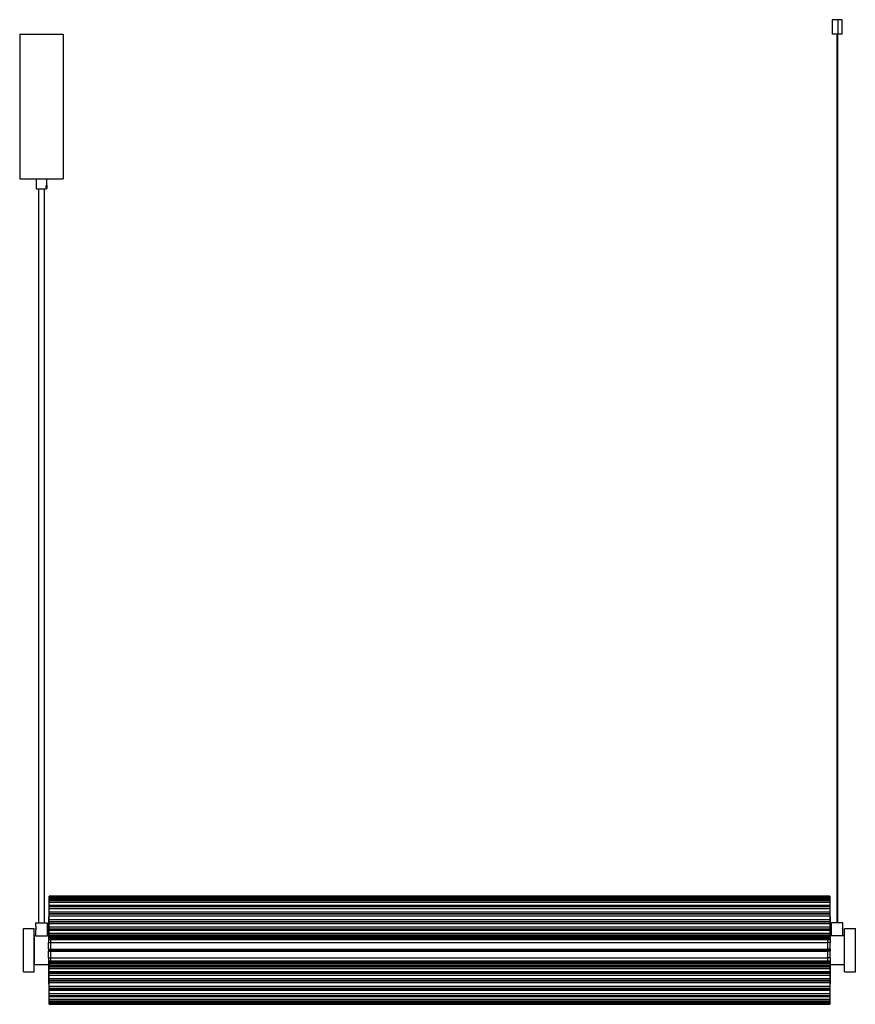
# Paper-space layout '_Posterior' of a CAD drawing. Header units: millimetres. Extents: x -1241 to -85, y 107 to 1469.
import ezdxf

# ---------------------------------------------------------------- set-up
doc = ezdxf.new("R2010")
doc.units = ezdxf.units.MM

psp = doc.layouts.new('_Posterior')

# ---------------------------------------------------------------- linework, layer by layer
at = {"color": 7, "linetype": 'Continuous', "lineweight": 25}
for p, q in [((-116.5, 1468.8), (-116.5, 1448.8)), ((-108.2, 1448.8), (-108.2, 1468.8)), ((-102.5, 1448.8), (-102.5, 1468.8)), ((-1240.6, 1448.8), (-1240.6, 1248.8)), ((-1180.6, 1448.8), (-1180.6, 1248.8)), ((-110.1, 1448.8), (-110.1, 219.4)), ((-109.4, 219.4), (-109.4, 1448.8)), ((-108.9, 219.4), (-108.9, 1448.8)), ((-1217.6, 1248.8), (-1217.6, 1234.8)), ((-1204.1, 1239.8), (-1203.6, 1239.3)), ((-1203.6, 1248.8), (-1203.6, 1239.8)), ((-1203.6, 1239.3), (-1203.1, 1239.8)), ((-1203.1, 1239.8), (-1202.6, 1239.3)), ((-1214.5, 1234.8), (-1214.5, 219.4)), ((-1206.5, 1234.8), (-1206.5, 219.4)), ((-1204.1, 1235.8), (-1203.6, 1236.3)), ((-1203.7, 1239.4), (-1203.7, 1239.4)), ((-1203.7, 1236.3), (-1203.7, 1236.3)), ((-1203.6, 1236.3), (-1203.1, 1235.8)), ((-1203.6, 1235.8), (-1203.6, 1234.8)), ((-1203.1, 1235.8), (-1202.6, 1236.3)), ((-120, 256.1), (-1200, 256.1)), ((-1200, 196.3), (-1200, 256.1)), ((-120, 255.2), (-1200, 255.2)), ((-1200, 255.1), (-120, 255.1)), ((-120, 255.1), (-1200, 255.1)), ((-120, 253.1), (-1200, 253.1)), ((-120, 251), (-1200, 251)), ((-120, 250.2), (-1200, 250.2)), ((-1200, 250.1), (-120, 250.1)), ((-120, 247.4), (-1200, 247.4)), ((-120, 256.1), (-120, 196.3)), ((-1200, 243.9), (-120, 243.9)), ((-1200, 242), (-120, 242)), ((-120, 242), (-1200, 242)), ((-120, 238.8), (-1200, 238.8)), ((-1200, 234.4), (-120, 234.4)), ((-120, 231.8), (-1200, 231.8)), ((-1200, 231.7), (-120, 231.7)), ((-1218.5, 219.4), (-1218.5, 214.4)), ((-1202.5, 219.4), (-1202.5, 201.4)), ((-1200, 227.8), (-1200.5, 227.8)), ((-120, 228.6), (-1200, 228.6)), ((-1200, 223.9), (-120, 223.9)), ((-120, 220.8), (-1200, 220.8)), ((-1200, 220.7), (-120, 220.7)), ((-120, 218), (-1200, 218)), ((-119.5, 227.8), (-120, 227.8)), ((-117.7, 201.4), (-117.7, 219.4)), ((-101.7, 214.4), (-101.7, 219.4)), ((-1235.5, 211.4), (-1220.5, 211.4)), ((-1218.5, 209.4), (-1218.5, 201.4)), ((-1200.5, 210.9), (-1200, 210.9)), ((-1200.5, 210.9), (-1200.5, 192)), ((-1200, 213.6), (-120, 213.6)), ((-120, 210.5), (-1200, 210.5)), ((-1200, 210.4), (-120, 210.4)), ((-120, 208.6), (-1200, 208.6)), ((-1200, 205.1), (-120, 205.1)), ((-119.5, 210.9), (-120, 210.9)), ((-119.5, 210.9), (-119.5, 192)), ((-101.7, 201.4), (-101.7, 209.4)), ((-99.5, 211.4), (-84.5, 211.4)), ((-1218.7, 201.4), (-1220.5, 201.4)), ((-1200.5, 201.4), (-1202.4, 201.4)), ((-1200.5, 202.3), (-1200, 202.3)), ((-1200.5, 201.6), (-1200, 201.6)), ((-1200.5, 200.2), (-1200, 200.2)), ((-1200.5, 192), (-122.5, 192)), ((-120, 202.3), (-1200, 202.3)), ((-1200, 202.3), (-120, 202.3)), ((-1200, 201.5), (-120, 201.5)), ((-1200, 199.4), (-120, 199.4)), ((-120, 197.4), (-1200, 197.4)), ((-1200, 197.4), (-120, 197.4)), ((-1200, 197.2), (-120, 197.2)), ((-1200, 196.3), (-120, 196.3)), ((-1197.5, 192), (-1197.5, 196.3)), ((-122.5, 192), (-122.5, 196.3)), ((-122.5, 192), (-122.5, 196.3)), ((-122.5, 196.2), (-122.5, 196.2)), ((-119.5, 192), (-122.5, 192)), ((-119.5, 202.3), (-120, 202.3)), ((-119.5, 201.6), (-120, 201.6)), ((-119.5, 200.2), (-120, 200.2)), ((-117.8, 201.4), (-119.5, 201.4)), ((-99.5, 201.4), (-101.5, 201.4)), ((-1200.5, 182.9), (-122.5, 182.9)), ((-1200.5, 182.9), (-1200.5, 179.9)), ((-1200.5, 181.9), (-122.5, 181.9)), ((-1200.5, 180.9), (-122.5, 180.9)), ((-1200.5, 179.9), (-122.5, 179.9)), ((-1197.5, 179.9), (-1197.5, 182.9)), ((-122.5, 179.9), (-122.5, 182.9)), ((-119.5, 182.9), (-122.5, 182.9)), ((-122.5, 179.9), (-122.5, 182.9)), ((-119.5, 181.9), (-122.5, 181.9)), ((-119.5, 180.9), (-122.5, 180.9)), ((-119.5, 179.9), (-122.5, 179.9)), ((-119.5, 182.9), (-119.5, 179.9)), ((-1200.5, 170.7), (-1200.5, 151.8)), ((-1200.5, 170.7), (-122.5, 170.7)), ((-1200, 106.6), (-1200, 166.5)), ((-120, 166.5), (-1200, 166.5)), ((-120, 165.2), (-1200, 165.2)), ((-120, 164.7), (-1200, 164.7)), ((-120, 164.5), (-1200, 164.5)), ((-1200, 164.4), (-120, 164.4)), ((-1197.5, 166.5), (-1197.5, 170.7)), ((-122.5, 166.5), (-122.5, 170.7)), ((-119.5, 170.7), (-122.5, 170.7)), ((-122.5, 166.5), (-122.5, 170.7)), ((-120, 166.5), (-120, 106.6)), ((-119.5, 170.7), (-119.5, 151.8)), ((-1235.5, 151.4), (-1220.5, 151.4)), ((-1200.5, 161.4), (-1220.5, 161.4)), ((-1200.5, 162.5), (-1200, 162.5)), ((-1200.5, 161.1), (-1200, 161.1)), ((-1200.5, 160.4), (-1200, 160.4)), ((-1200.5, 151.8), (-1200, 151.8)), ((-120, 162.2), (-1200, 162.2)), ((-120, 159.7), (-1200, 159.7)), ((-120, 158.7), (-1200, 158.7)), ((-1200, 158.6), (-120, 158.6)), ((-120, 155.7), (-1200, 155.7)), ((-1200, 151.9), (-120, 151.9)), ((-120, 149.9), (-1200, 149.9)), ((-119.5, 162.5), (-120, 162.5)), ((-119.5, 161.1), (-120, 161.1)), ((-119.5, 160.4), (-120, 160.4)), ((-119.5, 151.8), (-120, 151.8)), ((-99.5, 161.4), (-119.5, 161.4)), ((-99.5, 151.4), (-84.5, 151.4)), ((-1200, 149.8), (-120, 149.8)), ((-120, 146.6), (-1200, 146.6)), ((-1200, 142.1), (-120, 142.1)), ((-120, 139.3), (-1200, 139.3)), ((-1200, 139.2), (-120, 139.2)), ((-1200.5, 134.9), (-1200, 134.9)), ((-120, 136.2), (-1200, 136.2)), ((-1200, 131.5), (-120, 131.5)), ((-120, 128.3), (-1200, 128.3)), ((-1200, 128.2), (-120, 128.2)), ((-120, 125.8), (-1200, 125.8)), ((-120, 134.9), (-119.5, 134.9)), ((-1200, 121.5), (-120, 121.5)), ((-120, 118.4), (-1200, 118.4)), ((-1200, 118.4), (-120, 118.4)), ((-120, 116.8), (-1200, 116.8)), ((-1200, 113.6), (-120, 113.6)), ((-120, 111), (-1200, 111)), ((-1200, 110.9), (-120, 110.9)), ((-1200, 110.4), (-120, 110.4)), ((-1200, 108.8), (-120, 108.8)), ((-120, 107), (-1200, 107)), ((-1200, 107), (-120, 107)), ((-1200, 106.9), (-120, 106.9)), ((-1200, 106.6), (-120, 106.6)), ((-120, 106.6), (-1200, 106.6)), ((-1200, 106.6), (-120, 106.6))]:
    psp.add_line(p, q, dxfattribs=at)
for points, knots in [([(-108.2, 1468.8), (-109.1, 1468.8), (-110.9, 1468.8), (-113.6, 1468.8), (-115.5, 1468.8), (-116.5, 1468.8), (-116.4, 1468.8), (-116.4, 1468.8)], [0, 0, 0, 0, 0.213411, 0.444406, 0.675401, 0.888812, 1, 1, 1, 1]), ([(-102.7, 1468.8), (-102.6, 1468.8), (-102.6, 1468.8), (-103.6, 1468.8), (-105.6, 1468.8), (-107.3, 1468.8), (-108.2, 1468.8)], [0, 0, 0, 0, 0.131456, 0.428508, 0.72556, 1, 1, 1, 1]), ([(-1240.6, 1448.8), (-1240.6, 1448.8), (-1240.4, 1448.8), (-1239.7, 1448.8), (-1239.2, 1448.8), (-1237.7, 1448.8), (-1236.8, 1448.8), (-1234.6, 1448.8), (-1233.2, 1448.8), (-1230.3, 1448.8), (-1228.7, 1448.8), (-1225.3, 1448.8), (-1223.5, 1448.8), (-1219.8, 1448.8), (-1217.9, 1448.8), (-1214.2, 1448.8), (-1212.3, 1448.8), (-1208.8, 1448.8), (-1207, 1448.8), (-1203.3, 1448.8), (-1201.4, 1448.8), (-1197.7, 1448.8), (-1195.9, 1448.8), (-1192.4, 1448.8), (-1190.8, 1448.8), (-1187.9, 1448.8), (-1186.6, 1448.8), (-1184.3, 1448.8), (-1183.4, 1448.8), (-1181.9, 1448.8), (-1181.4, 1448.8), (-1180.7, 1448.8), (-1180.6, 1448.8), (-1180.6, 1448.8)], [0, 0, 0, 0, 0.0625, 0.0625, 0.125, 0.125, 0.1875, 0.1875, 0.25, 0.25, 0.3125, 0.3125, 0.375, 0.375, 0.4375, 0.4375, 0.5, 0.5, 0.5625, 0.5625, 0.625, 0.625, 0.6875, 0.6875, 0.75, 0.75, 0.8125, 0.8125, 0.875, 0.875, 0.9375, 0.9375, 1, 1, 1, 1]), ([(-108.2, 1448.8), (-109.1, 1448.8), (-110.9, 1448.8), (-113.6, 1448.8), (-115.5, 1448.8), (-116.5, 1448.8), (-116.4, 1448.8), (-116.4, 1448.8)], [0, 0, 0, 0, 0.213411, 0.444406, 0.675401, 0.888812, 1, 1, 1, 1]), ([(-102.7, 1448.8), (-102.6, 1448.8), (-102.6, 1448.8), (-103.6, 1448.8), (-105.6, 1448.8), (-107.3, 1448.8), (-108.2, 1448.8)], [0, 0, 0, 0, 0.131456, 0.428508, 0.72556, 1, 1, 1, 1]), ([(-1240.6, 1248.8), (-1240.6, 1248.8), (-1240.4, 1248.8), (-1239.7, 1248.8), (-1239.2, 1248.8), (-1237.7, 1248.8), (-1236.8, 1248.8), (-1234.6, 1248.8), (-1233.2, 1248.8), (-1230.3, 1248.8), (-1228.7, 1248.8), (-1225.3, 1248.8), (-1223.5, 1248.8), (-1219.8, 1248.8), (-1217.9, 1248.8), (-1214.2, 1248.8), (-1212.3, 1248.8), (-1208.8, 1248.8), (-1207, 1248.8), (-1203.3, 1248.8), (-1201.4, 1248.8), (-1197.7, 1248.8), (-1195.9, 1248.8), (-1192.4, 1248.8), (-1190.8, 1248.8), (-1187.9, 1248.8), (-1186.6, 1248.8), (-1184.3, 1248.8), (-1183.4, 1248.8), (-1181.9, 1248.8), (-1181.4, 1248.8), (-1180.7, 1248.8), (-1180.6, 1248.8), (-1180.6, 1248.8)], [0, 0, 0, 0, 0.0625, 0.0625, 0.125, 0.125, 0.1875, 0.1875, 0.25, 0.25, 0.3125, 0.3125, 0.375, 0.375, 0.4375, 0.4375, 0.5, 0.5, 0.5625, 0.5625, 0.625, 0.625, 0.6875, 0.6875, 0.75, 0.75, 0.8125, 0.8125, 0.875, 0.875, 0.9375, 0.9375, 1, 1, 1, 1]), ([(-1203.9, 1237.8), (-1203.9, 1237.9), (-1203.9, 1238), (-1203.9, 1238.1), (-1203.9, 1238.2), (-1203.8, 1238.4), (-1203.8, 1238.5), (-1203.8, 1238.6), (-1203.8, 1238.8), (-1203.8, 1239), (-1203.7, 1239.1), (-1203.7, 1239.3), (-1203.7, 1239.5), (-1203.6, 1239.7), (-1203.6, 1239.8), (-1203.6, 1239.8), (-1203.6, 1239.8), (-1203.6, 1239.8)], [0, 0, 0, 0, 0.041794, 0.083262, 0.124596, 0.165991, 0.207637, 0.249719, 0.312957, 0.376613, 0.438151, 0.499389, 0.62506, 0.749668, 0.833585, 0.916599, 1, 1, 1, 1]), ([(-1203.1, 1235.8), (-1203.1, 1235.8), (-1203.1, 1235.9), (-1203.1, 1236.1), (-1203.1, 1236.2), (-1203.1, 1236.6), (-1203.1, 1236.9), (-1203.1, 1237.4), (-1203.1, 1237.6), (-1203.1, 1238.1), (-1203.1, 1238.3), (-1203.1, 1238.8), (-1203.1, 1239.1), (-1203.1, 1239.5), (-1203.1, 1239.6), (-1203.1, 1239.8), (-1203.1, 1239.8), (-1203.1, 1239.8)], [0, 0, 0, 0, 0.125, 0.125, 0.25, 0.25, 0.375, 0.375, 0.5, 0.5, 0.625, 0.625, 0.75, 0.75, 0.875, 0.875, 1, 1, 1, 1]), ([(-1217.6, 1234.8), (-1217.6, 1234.8), (-1217.5, 1234.8), (-1217.4, 1234.8), (-1217.3, 1234.8), (-1216.9, 1234.8), (-1216.7, 1234.8), (-1216.2, 1234.8), (-1215.9, 1234.8), (-1215.2, 1234.8), (-1214.8, 1234.8), (-1214, 1234.8), (-1213.6, 1234.8), (-1212.7, 1234.8), (-1212.3, 1234.8), (-1211.4, 1234.8), (-1211, 1234.8), (-1210.2, 1234.8), (-1209.7, 1234.8), (-1208.9, 1234.8), (-1208.4, 1234.8), (-1207.6, 1234.8), (-1207.1, 1234.8), (-1206.3, 1234.8), (-1206, 1234.8), (-1205.3, 1234.8), (-1205, 1234.8), (-1204.5, 1234.8), (-1204.2, 1234.8), (-1203.9, 1234.8), (-1203.8, 1234.8), (-1203.6, 1234.8), (-1203.6, 1234.8), (-1203.6, 1234.8)], [0, 0, 0, 0, 0.0625, 0.0625, 0.125, 0.125, 0.1875, 0.1875, 0.25, 0.25, 0.3125, 0.3125, 0.375, 0.375, 0.4375, 0.4375, 0.5, 0.5, 0.5625, 0.5625, 0.625, 0.625, 0.6875, 0.6875, 0.75, 0.75, 0.8125, 0.8125, 0.875, 0.875, 0.9375, 0.9375, 1, 1, 1, 1]), ([(-1203.6, 1235.8), (-1203.6, 1235.8), (-1203.6, 1235.8), (-1203.6, 1235.9), (-1203.6, 1235.9), (-1203.6, 1235.9), (-1203.6, 1236), (-1203.6, 1236), (-1203.7, 1236.2), (-1203.7, 1236.4), (-1203.8, 1236.7), (-1203.8, 1237), (-1203.8, 1237.3), (-1203.9, 1237.6), (-1203.9, 1237.8), (-1203.9, 1237.8)], [0, 0, 0, 0, 0.041768, 0.083286, 0.124713, 0.16621, 0.207937, 0.250055, 0.37457, 0.500076, 0.625116, 0.750106, 0.833829, 0.916612, 1, 1, 1, 1]), ([(-1203.6, 1236.3), (-1203.6, 1236.3), (-1203.6, 1236.4), (-1203.6, 1236.5), (-1203.6, 1236.6), (-1203.6, 1236.9), (-1203.6, 1237.1), (-1203.6, 1237.5), (-1203.6, 1237.7), (-1203.6, 1238), (-1203.6, 1238.2), (-1203.6, 1238.6), (-1203.6, 1238.8), (-1203.6, 1239.1), (-1203.6, 1239.2), (-1203.6, 1239.3), (-1203.6, 1239.3), (-1203.6, 1239.3)], [0, 0, 0, 0, 0.125, 0.125, 0.25, 0.25, 0.375, 0.375, 0.5, 0.5, 0.625, 0.625, 0.75, 0.75, 0.875, 0.875, 1, 1, 1, 1]), ([(-1202.6, 1236.3), (-1202.6, 1236.3), (-1202.6, 1236.4), (-1202.6, 1236.5), (-1202.6, 1236.6), (-1202.6, 1236.9), (-1202.6, 1237.1), (-1202.6, 1237.5), (-1202.6, 1237.7), (-1202.6, 1238), (-1202.6, 1238.2), (-1202.6, 1238.6), (-1202.6, 1238.8), (-1202.6, 1239.1), (-1202.6, 1239.2), (-1202.6, 1239.3), (-1202.6, 1239.3), (-1202.6, 1239.3)], [0, 0, 0, 0, 0.125, 0.125, 0.25, 0.25, 0.375, 0.375, 0.5, 0.5, 0.625, 0.625, 0.75, 0.75, 0.875, 0.875, 1, 1, 1, 1]), ([(-1218.5, 219.4), (-1218.5, 219.4), (-1218.5, 219.4), (-1218.3, 219.4), (-1218.2, 219.4), (-1217.8, 219.4), (-1217.5, 219.4), (-1216.9, 219.4), (-1216.6, 219.4), (-1215.8, 219.4), (-1215.4, 219.4), (-1214.5, 219.4), (-1214, 219.4), (-1213, 219.4), (-1212.5, 219.4), (-1211.5, 219.4), (-1211, 219.4), (-1210.1, 219.4), (-1209.6, 219.4), (-1208.6, 219.4), (-1208.1, 219.4), (-1207.1, 219.4), (-1206.6, 219.4), (-1205.7, 219.4), (-1205.3, 219.4), (-1204.5, 219.4), (-1204.1, 219.4), (-1203.5, 219.4), (-1203.3, 219.4), (-1202.9, 219.4), (-1202.8, 219.4), (-1202.6, 219.4), (-1202.5, 219.4), (-1202.5, 219.4)], [0, 0, 0, 0, 0.0625, 0.0625, 0.125, 0.125, 0.1875, 0.1875, 0.25, 0.25, 0.3125, 0.3125, 0.375, 0.375, 0.4375, 0.4375, 0.5, 0.5, 0.5625, 0.5625, 0.625, 0.625, 0.6875, 0.6875, 0.75, 0.75, 0.8125, 0.8125, 0.875, 0.875, 0.9375, 0.9375, 1, 1, 1, 1]), ([(-1200.5, 227.8), (-1200.5, 227.8), (-1200.5, 227.9), (-1200.5, 227.5), (-1200.5, 226.5), (-1200.5, 224.9), (-1200.5, 222.9), (-1200.5, 220.6), (-1200.5, 217.9), (-1200.5, 215.3), (-1200.5, 212.9), (-1200.5, 211.5), (-1200.5, 210.9)], [0, 0, 0, 0, 0.010958, 0.125764, 0.236704, 0.340638, 0.444573, 0.555513, 0.670319, 0.785125, 0.896065, 1, 1, 1, 1]), ([(-119.5, 227.8), (-119.5, 227.8), (-119.5, 227.9), (-119.5, 227.5), (-119.5, 226.5), (-119.5, 224.9), (-119.5, 222.9), (-119.5, 220.6), (-119.5, 217.9), (-119.5, 215.3), (-119.5, 212.9), (-119.5, 211.5), (-119.5, 210.9)], [0, 0, 0, 0, 0.010958, 0.125764, 0.236704, 0.340638, 0.444573, 0.555513, 0.670319, 0.785125, 0.896065, 1, 1, 1, 1]), ([(-101.7, 219.4), (-101.7, 219.4), (-101.7, 219.4), (-101.9, 219.4), (-102, 219.4), (-102.4, 219.4), (-102.7, 219.4), (-103.3, 219.4), (-103.6, 219.4), (-104.4, 219.4), (-104.8, 219.4), (-105.7, 219.4), (-106.2, 219.4), (-107.2, 219.4), (-107.7, 219.4), (-108.7, 219.4), (-109.2, 219.4), (-110.1, 219.4), (-110.6, 219.4), (-111.6, 219.4), (-112.1, 219.4), (-113.1, 219.4), (-113.6, 219.4), (-114.5, 219.4), (-114.9, 219.4), (-115.7, 219.4), (-116.1, 219.4), (-116.7, 219.4), (-116.9, 219.4), (-117.3, 219.4), (-117.4, 219.4), (-117.6, 219.4), (-117.7, 219.4), (-117.7, 219.4)], [0, 0, 0, 0, 0.0625, 0.0625, 0.125, 0.125, 0.1875, 0.1875, 0.25, 0.25, 0.3125, 0.3125, 0.375, 0.375, 0.4375, 0.4375, 0.5, 0.5, 0.5625, 0.5625, 0.625, 0.625, 0.6875, 0.6875, 0.75, 0.75, 0.8125, 0.8125, 0.875, 0.875, 0.9375, 0.9375, 1, 1, 1, 1]), ([(-1235.5, 151.4), (-1235.5, 151.4), (-1235.5, 151.5), (-1235.5, 152.2), (-1235.5, 152.7), (-1235.5, 154.2), (-1235.5, 155.1), (-1235.5, 157.4), (-1235.5, 158.7), (-1235.5, 161.6), (-1235.5, 163.2), (-1235.5, 166.6), (-1235.5, 168.5), (-1235.5, 172.2), (-1235.5, 174), (-1235.5, 177.7), (-1235.5, 179.6), (-1235.5, 183.1), (-1235.5, 185), (-1235.5, 188.7), (-1235.5, 190.5), (-1235.5, 194.2), (-1235.5, 196.1), (-1235.5, 199.5), (-1235.5, 201.1), (-1235.5, 204), (-1235.5, 205.3), (-1235.5, 207.6), (-1235.5, 208.5), (-1235.5, 210), (-1235.5, 210.5), (-1235.5, 211.2), (-1235.5, 211.4), (-1235.5, 211.4)], [0, 0, 0, 0, 0.0625, 0.0625, 0.125, 0.125, 0.1875, 0.1875, 0.25, 0.25, 0.3125, 0.3125, 0.375, 0.375, 0.4375, 0.4375, 0.5, 0.5, 0.5625, 0.5625, 0.625, 0.625, 0.6875, 0.6875, 0.75, 0.75, 0.8125, 0.8125, 0.875, 0.875, 0.9375, 0.9375, 1, 1, 1, 1]), ([(-1220.5, 151.4), (-1220.5, 151.4), (-1220.5, 151.5), (-1220.5, 152.2), (-1220.5, 152.7), (-1220.5, 154.2), (-1220.5, 155.1), (-1220.5, 157.4), (-1220.5, 158.7), (-1220.5, 161.6), (-1220.5, 163.2), (-1220.5, 166.6), (-1220.5, 168.5), (-1220.5, 172.2), (-1220.5, 174), (-1220.5, 177.7), (-1220.5, 179.6), (-1220.5, 183.1), (-1220.5, 185), (-1220.5, 188.7), (-1220.5, 190.5), (-1220.5, 194.2), (-1220.5, 196.1), (-1220.5, 199.5), (-1220.5, 201.1), (-1220.5, 204), (-1220.5, 205.3), (-1220.5, 207.6), (-1220.5, 208.5), (-1220.5, 210), (-1220.5, 210.5), (-1220.5, 211.2), (-1220.5, 211.4), (-1220.5, 211.4)], [0, 0, 0, 0, 0.0625, 0.0625, 0.125, 0.125, 0.1875, 0.1875, 0.25, 0.25, 0.3125, 0.3125, 0.375, 0.375, 0.4375, 0.4375, 0.5, 0.5, 0.5625, 0.5625, 0.625, 0.625, 0.6875, 0.6875, 0.75, 0.75, 0.8125, 0.8125, 0.875, 0.875, 0.9375, 0.9375, 1, 1, 1, 1]), ([(-1218.5, 214.4), (-1218.5, 214.4), (-1218.5, 214.4), (-1218.5, 214.3), (-1218.5, 214.3), (-1218.5, 214.3), (-1218.5, 214.3), (-1218.5, 214.2), (-1218.5, 214.1), (-1218.4, 213.9), (-1218.3, 213.6), (-1218.3, 213.3), (-1218.2, 212.9), (-1218.2, 212.6), (-1218.2, 212.3), (-1218.1, 212.1), (-1218.1, 211.9), (-1218.1, 211.9)], [0, 0, 0, 0, 0.035785, 0.071382, 0.10689, 0.142408, 0.178035, 0.213871, 0.250014, 0.37448, 0.500045, 0.625162, 0.750088, 0.813092, 0.875308, 0.937389, 1, 1, 1, 1]), ([(-1218.1, 211.9), (-1218.1, 211.8), (-1218.1, 211.7), (-1218.1, 211.6), (-1218.2, 211.4), (-1218.2, 211.3), (-1218.2, 211.2), (-1218.2, 211), (-1218.2, 210.8), (-1218.3, 210.5), (-1218.3, 210.1), (-1218.4, 209.8), (-1218.5, 209.6), (-1218.5, 209.5), (-1218.5, 209.4), (-1218.5, 209.4), (-1218.5, 209.4), (-1218.5, 209.4)], [0, 0, 0, 0, 0.035886, 0.071507, 0.106989, 0.142455, 0.178029, 0.213834, 0.249985, 0.374886, 0.500027, 0.625568, 0.750058, 0.813075, 0.875383, 0.937514, 1, 1, 1, 1]), ([(-1218.5, 209.4), (-1218.5, 209.4), (-1218.5, 209.4), (-1218.5, 209.4), (-1218.5, 209.4), (-1218.5, 209.4), (-1218.5, 209.4), (-1218.5, 209.5), (-1218.5, 209.5), (-1218.5, 209.5)], [0, 0, 0, 0, 0.14313, 0.285511, 0.427535, 0.569597, 0.712097, 0.855434, 1, 1, 1, 1]), ([(-101.7, 209.4), (-101.7, 209.4), (-101.7, 209.4), (-101.7, 209.4), (-101.7, 209.4), (-101.7, 209.4), (-101.7, 209.4), (-101.7, 209.5), (-101.7, 209.6), (-101.8, 209.8), (-101.9, 210.1), (-101.9, 210.5), (-102, 210.9), (-102, 211.4), (-102.1, 211.9), (-102, 212.3), (-102, 212.8), (-101.9, 213.3), (-101.9, 213.6), (-101.8, 213.9), (-101.7, 214.1), (-101.7, 214.2), (-101.7, 214.3), (-101.7, 214.3), (-101.7, 214.4), (-101.7, 214.4)], [0, 0, 0, 0, 0.017899, 0.035704, 0.053464, 0.07123, 0.08905, 0.106975, 0.125053, 0.187308, 0.250114, 0.312695, 0.375181, 0.43773, 0.500018, 0.562294, 0.624855, 0.687329, 0.749922, 0.812715, 0.874983, 0.906503, 0.937669, 0.968746, 1, 1, 1, 1]), ([(-101.7, 214.4), (-101.7, 214.4), (-101.7, 214.4), (-101.7, 214.3), (-101.7, 214.3), (-101.7, 214.3), (-101.7, 214.3), (-101.7, 214.2), (-101.7, 214.2), (-101.7, 214.2)], [0, 0, 0, 0, 0.14313, 0.285512, 0.427535, 0.569597, 0.712098, 0.855434, 1, 1, 1, 1]), ([(-99.5, 151.4), (-99.5, 151.4), (-99.5, 151.5), (-99.5, 152.2), (-99.5, 152.7), (-99.5, 154.2), (-99.5, 155.1), (-99.5, 157.4), (-99.5, 158.7), (-99.5, 161.6), (-99.5, 163.2), (-99.5, 166.6), (-99.5, 168.5), (-99.5, 172.2), (-99.5, 174), (-99.5, 177.7), (-99.5, 179.6), (-99.5, 183.1), (-99.5, 185), (-99.5, 188.7), (-99.5, 190.5), (-99.5, 194.2), (-99.5, 196.1), (-99.5, 199.5), (-99.5, 201.1), (-99.5, 204), (-99.5, 205.3), (-99.5, 207.6), (-99.5, 208.5), (-99.5, 210), (-99.5, 210.5), (-99.5, 211.2), (-99.5, 211.4), (-99.5, 211.4)], [0, 0, 0, 0, 0.0625, 0.0625, 0.125, 0.125, 0.1875, 0.1875, 0.25, 0.25, 0.3125, 0.3125, 0.375, 0.375, 0.4375, 0.4375, 0.5, 0.5, 0.5625, 0.5625, 0.625, 0.625, 0.6875, 0.6875, 0.75, 0.75, 0.8125, 0.8125, 0.875, 0.875, 0.9375, 0.9375, 1, 1, 1, 1]), ([(-84.5, 151.4), (-84.5, 151.4), (-84.5, 151.5), (-84.5, 152.2), (-84.5, 152.7), (-84.5, 154.2), (-84.5, 155.1), (-84.5, 157.4), (-84.5, 158.7), (-84.5, 161.6), (-84.5, 163.2), (-84.5, 166.6), (-84.5, 168.5), (-84.5, 172.2), (-84.5, 174), (-84.5, 177.7), (-84.5, 179.6), (-84.5, 183.1), (-84.5, 185), (-84.5, 188.7), (-84.5, 190.5), (-84.5, 194.2), (-84.5, 196.1), (-84.5, 199.5), (-84.5, 201.1), (-84.5, 204), (-84.5, 205.3), (-84.5, 207.6), (-84.5, 208.5), (-84.5, 210), (-84.5, 210.5), (-84.5, 211.2), (-84.5, 211.4), (-84.5, 211.4)], [0, 0, 0, 0, 0.0625, 0.0625, 0.125, 0.125, 0.1875, 0.1875, 0.25, 0.25, 0.3125, 0.3125, 0.375, 0.375, 0.4375, 0.4375, 0.5, 0.5, 0.5625, 0.5625, 0.625, 0.625, 0.6875, 0.6875, 0.75, 0.75, 0.8125, 0.8125, 0.875, 0.875, 0.9375, 0.9375, 1, 1, 1, 1]), ([(-1220.5, 201.4), (-1220.5, 201.4), (-1220.5, 201.2), (-1220.5, 200.8), (-1220.5, 200.4), (-1220.5, 199.5), (-1220.5, 198.8), (-1220.5, 197.3), (-1220.5, 196.5), (-1220.5, 194.5), (-1220.5, 193.4), (-1220.5, 191.2), (-1220.5, 189.9), (-1220.5, 187.5), (-1220.5, 186.2), (-1220.5, 183.8), (-1220.5, 182.5), (-1220.5, 180.2), (-1220.5, 179), (-1220.5, 176.5), (-1220.5, 175.2), (-1220.5, 172.8), (-1220.5, 171.6), (-1220.5, 169.3), (-1220.5, 168.2), (-1220.5, 166.2), (-1220.5, 165.4), (-1220.5, 163.9), (-1220.5, 163.2), (-1220.5, 162.3), (-1220.5, 161.9), (-1220.5, 161.5), (-1220.5, 161.4), (-1220.5, 161.4)], [0, 0, 0, 0, 0.0625, 0.0625, 0.125, 0.125, 0.1875, 0.1875, 0.25, 0.25, 0.3125, 0.3125, 0.375, 0.375, 0.4375, 0.4375, 0.5, 0.5, 0.5625, 0.5625, 0.625, 0.625, 0.6875, 0.6875, 0.75, 0.75, 0.8125, 0.8125, 0.875, 0.875, 0.9375, 0.9375, 1, 1, 1, 1]), ([(-1218.5, 201.4), (-1218.5, 201.4), (-1218.5, 201.4), (-1218.3, 201.4), (-1218.2, 201.4), (-1217.8, 201.4), (-1217.5, 201.4), (-1216.9, 201.4), (-1216.6, 201.4), (-1215.8, 201.4), (-1215.4, 201.4), (-1214.5, 201.4), (-1214, 201.4), (-1213, 201.4), (-1212.5, 201.4), (-1211.5, 201.4), (-1211, 201.4), (-1210.1, 201.4), (-1209.6, 201.4), (-1208.6, 201.4), (-1208.1, 201.4), (-1207.1, 201.4), (-1206.6, 201.4), (-1205.7, 201.4), (-1205.3, 201.4), (-1204.5, 201.4), (-1204.1, 201.4), (-1203.5, 201.4), (-1203.3, 201.4), (-1202.9, 201.4), (-1202.8, 201.4), (-1202.6, 201.4), (-1202.5, 201.4), (-1202.5, 201.4)], [0, 0, 0, 0, 0.0625, 0.0625, 0.125, 0.125, 0.1875, 0.1875, 0.25, 0.25, 0.3125, 0.3125, 0.375, 0.375, 0.4375, 0.4375, 0.5, 0.5, 0.5625, 0.5625, 0.625, 0.625, 0.6875, 0.6875, 0.75, 0.75, 0.8125, 0.8125, 0.875, 0.875, 0.9375, 0.9375, 1, 1, 1, 1]), ([(-1200.5, 182.9), (-1200.5, 183.7), (-1200.5, 184.5), (-1200.5, 186.2), (-1200.5, 187), (-1200.5, 188.6), (-1200.5, 189.3), (-1200.5, 190.7), (-1200.5, 191.4), (-1200.5, 192)], [0, 0, 0, 0, 0.25, 0.25, 0.5, 0.5, 0.75, 0.75, 1, 1, 1, 1]), ([(-1197.5, 182.9), (-1197.5, 183.7), (-1197.5, 184.5), (-1197.5, 186.2), (-1197.5, 187), (-1197.5, 188.6), (-1197.5, 189.3), (-1197.5, 190.7), (-1197.5, 191.4), (-1197.5, 192)], [0, 0, 0, 0, 0.25, 0.25, 0.5, 0.5, 0.75, 0.75, 1, 1, 1, 1]), ([(-122.5, 182.9), (-122.5, 183.7), (-122.5, 184.5), (-122.5, 186.2), (-122.5, 187), (-122.5, 188.6), (-122.5, 189.3), (-122.5, 190.7), (-122.5, 191.4), (-122.5, 192)], [0, 0, 0, 0, 0.25, 0.25, 0.5, 0.5, 0.75, 0.75, 1, 1, 1, 1]), ([(-122.5, 182.9), (-122.5, 183.7), (-122.5, 184.5), (-122.5, 186.2), (-122.5, 187), (-122.5, 188.6), (-122.5, 189.3), (-122.5, 190.7), (-122.5, 191.4), (-122.5, 192)], [0, 0, 0, 0, 0.25, 0.25, 0.5, 0.5, 0.75, 0.75, 1, 1, 1, 1]), ([(-119.5, 182.9), (-119.5, 183.7), (-119.5, 184.5), (-119.5, 186.2), (-119.5, 187), (-119.5, 188.6), (-119.5, 189.3), (-119.5, 190.7), (-119.5, 191.4), (-119.5, 192)], [0, 0, 0, 0, 0.25, 0.25, 0.5, 0.5, 0.75, 0.75, 1, 1, 1, 1]), ([(-101.7, 201.4), (-101.7, 201.4), (-101.7, 201.4), (-101.9, 201.4), (-102, 201.4), (-102.4, 201.4), (-102.7, 201.4), (-103.3, 201.4), (-103.6, 201.4), (-104.4, 201.4), (-104.8, 201.4), (-105.7, 201.4), (-106.2, 201.4), (-107.2, 201.4), (-107.7, 201.4), (-108.7, 201.4), (-109.2, 201.4), (-110.1, 201.4), (-110.6, 201.4), (-111.6, 201.4), (-112.1, 201.4), (-113.1, 201.4), (-113.6, 201.4), (-114.5, 201.4), (-114.9, 201.4), (-115.7, 201.4), (-116.1, 201.4), (-116.7, 201.4), (-116.9, 201.4), (-117.3, 201.4), (-117.4, 201.4), (-117.6, 201.4), (-117.7, 201.4), (-117.7, 201.4)], [0, 0, 0, 0, 0.0625, 0.0625, 0.125, 0.125, 0.1875, 0.1875, 0.25, 0.25, 0.3125, 0.3125, 0.375, 0.375, 0.4375, 0.4375, 0.5, 0.5, 0.5625, 0.5625, 0.625, 0.625, 0.6875, 0.6875, 0.75, 0.75, 0.8125, 0.8125, 0.875, 0.875, 0.9375, 0.9375, 1, 1, 1, 1]), ([(-1200.5, 182.5), (-1200.5, 182.1), (-1200.5, 181.4), (-1200.5, 180.6), (-1200.5, 180.2)], [0, 0, 0, 0, 0.501063, 1, 1, 1, 1]), ([(-1200.5, 170.7), (-1200.5, 171.3), (-1200.5, 172), (-1200.5, 173.4), (-1200.5, 174.1), (-1200.5, 175.7), (-1200.5, 176.5), (-1200.5, 178.2), (-1200.5, 179), (-1200.5, 179.9)], [0, 0, 0, 0, 0.25, 0.25, 0.5, 0.5, 0.75, 0.75, 1, 1, 1, 1]), ([(-1197.5, 170.7), (-1197.5, 171.3), (-1197.5, 172), (-1197.5, 173.4), (-1197.5, 174.1), (-1197.5, 175.7), (-1197.5, 176.5), (-1197.5, 178.2), (-1197.5, 179), (-1197.5, 179.9)], [0, 0, 0, 0, 0.25, 0.25, 0.5, 0.5, 0.75, 0.75, 1, 1, 1, 1]), ([(-122.5, 170.7), (-122.5, 171.3), (-122.5, 172), (-122.5, 173.4), (-122.5, 174.1), (-122.5, 175.7), (-122.5, 176.5), (-122.5, 178.2), (-122.5, 179), (-122.5, 179.9)], [0, 0, 0, 0, 0.25, 0.25, 0.5, 0.5, 0.75, 0.75, 1, 1, 1, 1]), ([(-122.5, 170.7), (-122.5, 171.3), (-122.5, 172), (-122.5, 173.4), (-122.5, 174.1), (-122.5, 175.7), (-122.5, 176.5), (-122.5, 178.2), (-122.5, 179), (-122.5, 179.9)], [0, 0, 0, 0, 0.25, 0.25, 0.5, 0.5, 0.75, 0.75, 1, 1, 1, 1]), ([(-119.5, 182.5), (-119.5, 182.1), (-119.5, 181.4), (-119.5, 180.6), (-119.5, 180.2)], [0, 0, 0, 0, 0.501063, 1, 1, 1, 1]), ([(-119.5, 170.7), (-119.5, 171.3), (-119.5, 172), (-119.5, 173.4), (-119.5, 174.1), (-119.5, 175.7), (-119.5, 176.5), (-119.5, 178.2), (-119.5, 179), (-119.5, 179.9)], [0, 0, 0, 0, 0.25, 0.25, 0.5, 0.5, 0.75, 0.75, 1, 1, 1, 1]), ([(-1200.5, 151.8), (-1200.5, 151.2), (-1200.5, 149.8), (-1200.5, 147.4), (-1200.5, 144.8), (-1200.5, 142.1), (-1200.5, 139.8), (-1200.5, 137.8), (-1200.5, 136.2), (-1200.5, 135.3), (-1200.5, 134.8), (-1200.5, 134.9), (-1200.5, 134.9)], [0, 0, 0, 0, 0.103935, 0.214875, 0.329681, 0.444487, 0.555427, 0.659362, 0.763296, 0.874236, 0.989042, 1, 1, 1, 1]), ([(-119.5, 151.8), (-119.5, 151.2), (-119.5, 149.8), (-119.5, 147.4), (-119.5, 144.8), (-119.5, 142.1), (-119.5, 139.8), (-119.5, 137.8), (-119.5, 136.2), (-119.5, 135.3), (-119.5, 134.8), (-119.5, 134.9), (-119.5, 134.9)], [0, 0, 0, 0, 0.103935, 0.214875, 0.329681, 0.444487, 0.555427, 0.659362, 0.763296, 0.874236, 0.989042, 1, 1, 1, 1])]:
    psp.add_open_spline(points, degree=3, knots=knots, dxfattribs=at)
for points in [[(-1218.1, 211.7), (-1218.1, 211.8), (-1218.1, 211.9), (-1218.1, 212)], [(-1218.1, 211.7), (-1218.1, 211.8), (-1218.1, 211.9), (-1218.1, 212)], [(-102.1, 212), (-102.1, 211.9), (-102.1, 211.8), (-102.1, 211.7)], [(-102.1, 211.7), (-102.1, 211.8), (-102.1, 211.9), (-102.1, 212)]]:
    psp.add_open_spline(points, degree=3, dxfattribs=at)

doc.saveas('drawing.dxf')
